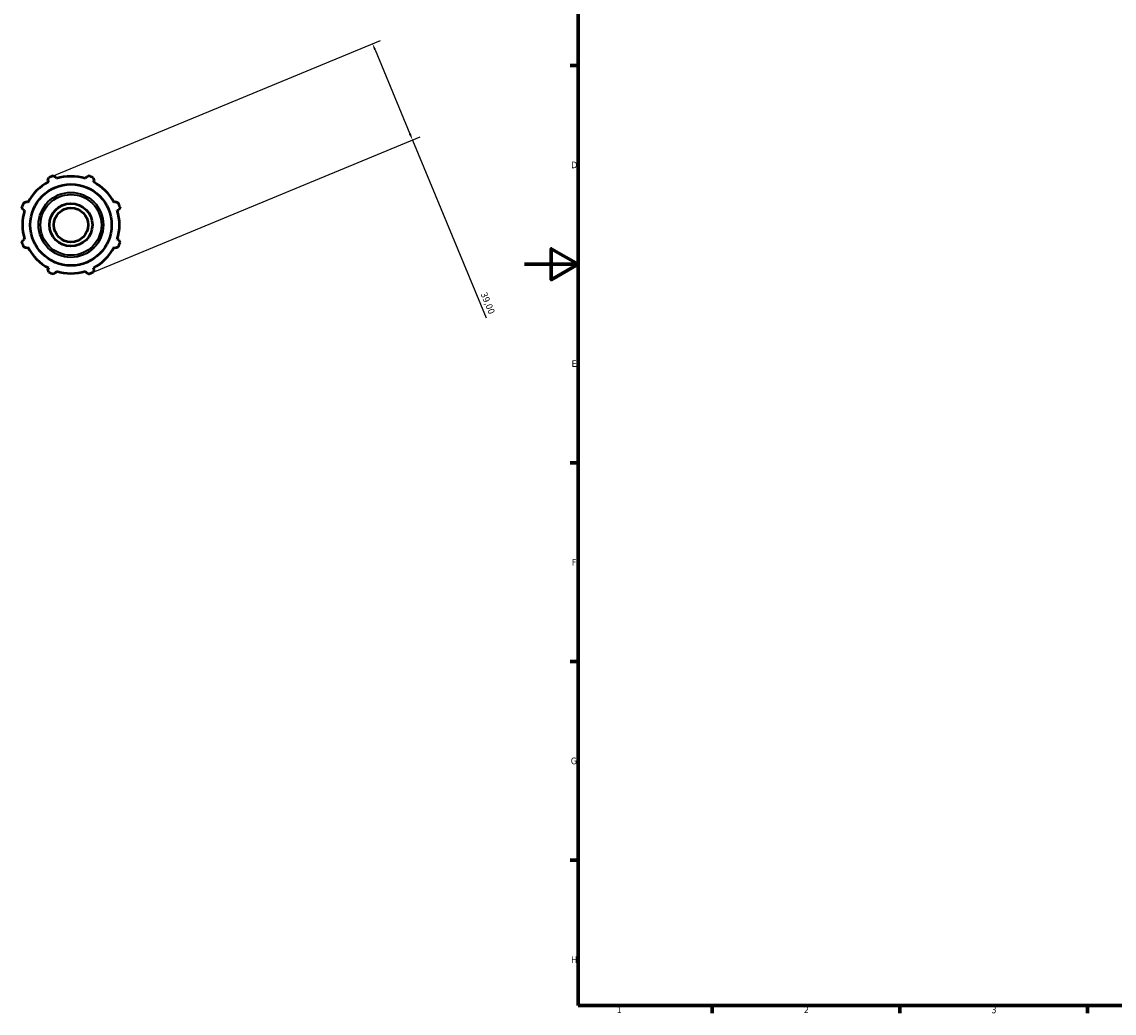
# Model space of a CAD drawing. Header units: millimetres. Extents: x -326 to 1151, y -9 to 715.
# Tile 1 of 8: x -188 to 220, y 17 to 388. Entities that reach past the tile are written whole.
import ezdxf

# ---------------------------------------------------------------- set-up
doc = ezdxf.new("R2010")
doc.units = ezdxf.units.MM
for name, color, linetype, lineweight in [('Border (ISO)', 7, 'Continuous', 70), ('Dimension (ISO)', 7, 'Continuous', 25), ('Visible (ISO)', 7, 'Continuous', 50), ('Visible Narrow (ISO)', 7, 'Continuous', 35)]:
    doc.layers.add(name, color=color, linetype=linetype, lineweight=lineweight)
doc.styles.add('Note Text (ISO)', font='tahoma.ttf')
doc.dimstyles.new('Default (ISO)', dxfattribs={"dimtxt": 2.5, "dimasz": 2.5, "dimexe": 3.175, "dimexo": 0, "dimgap": 0.762, "dimtad": 1, "dimrnd": 1e-08, "dimzin": 0, "dimtxsty": 'Note Text (ISO)', "dimcen": 0.09, "dimdle": 10, "dimclrd": 256, "dimclre": 256, "dimclrt": 232, "dimazin": 0, "dimtfac": 1.40208, "dimtmove": 0, "dimatfit": 3, "dimfxl": 1, "dimtolj": 1, "dimtzin": 0, "dimlwd": -1, "dimlwe": -1, "dimarcsym": 0})

# ---------------------------------------------------------------- blocks, each defined once
blk = doc.blocks.new('Borders Default Border')
at = {"layer": 'Border (ISO)'}
for p, q in [((20, 371.25), (17.1, 371.25)), ((20, 222.75), (17.1, 222.75)), ((20, 148.5), (17.1, 148.5)), ((20, 74.25), (17.1, 74.25)), ((70.08, 20), (70.08, 17.1)), ((140.17, 20), (140.17, 17.1)), ((210.25, 20), (210.25, 17.1))]:
    blk.add_line(p, q, dxfattribs=at)
at = {"layer": 'Border (ISO)', "flags": 128}
for points in [[(20, 20), (20, 574), (821, 574), (821, 20), (20, 20)], [(0, 297), (20, 297), (10, 302.77), (10, 291.23), (20, 297)]]:
    blk.add_lwpolyline(points, dxfattribs=at)
at = {"layer": 'Border (ISO)', "color": 232, "true_color": 0xca0064, "char_height": 2.5, "attachment_point": 7, "style": 'Note Text (ISO)'}
for s, insert in [('D', (17.43, 332.88)), ('E', (17.64, 258.63)), ('F', (17.7, 184.38)), ('G', (17.31, 110.08)), ('H', (17.44, 35.88)), ('2', (104.37, 17.1)), ('1', (34.48, 17.1)), ('3', (174.43, 17.05))]:
    blk.add_mtext(s, dxfattribs=dict(at, insert=insert))
blk = doc.blocks.new('*D12')
at = {"layer": 'Defpoints', "color": 0, "transparency": 16777216}
for p in [(-41.84, 343.43), (-176.87, 329.71), (-161.95, 293.68)]:
    blk.add_point(p, dxfattribs=at)
at = {"layer": 'Dimension (ISO)', "transparency": 16777216}
for p, q in [((-176.87, 329.71), (-53.83, 380.68)), ((-55.81, 377.15), (-42.8, 345.74)), ((-161.95, 293.68), (-38.91, 344.65)), ((-41.84, 343.43), (-14.33, 277.02))]:
    blk.add_line(p, q, dxfattribs=at)
for points in [[(-55.43, 377.31), (-56.2, 376.99), (-56.77, 379.46)], [(-42.41, 345.9), (-43.18, 345.58), (-41.84, 343.43)]]:
    blk.add_solid(points, dxfattribs=at)
at = {"layer": 'Dimension (ISO)', "color": 232, "true_color": 0xca0064, "transparency": 16777216, "insert": (-14.15, 286.85), "char_height": 2.5, "attachment_point": 1, "rotation": 292.5, "style": 'Note Text (ISO)'}
blk.add_mtext('\\A1;39,00', dxfattribs=at)

msp = doc.modelspace()

# ---------------------------------------------------------------- linework, layer by layer
at = {"layer": 'Visible (ISO)'}
for p, q in [((-178.053, 328.302), (-177.783, 327.783)), ((-174.863, 328.993), (-175.039, 329.551)), ((-163.78, 329.551), (-163.956, 328.993)), ((-161.036, 327.783), (-160.766, 328.302)), ((-185.496, 320.071), (-186.014, 320.341)), ((-152.805, 320.341), (-153.324, 320.071)), ((-187.263, 317.326), (-186.705, 317.15)), ((-152.114, 317.15), (-151.556, 317.326)), ((-186.705, 306.244), (-187.263, 306.068)), ((-151.556, 306.068), (-152.114, 306.244)), ((-186.014, 303.053), (-185.496, 303.323)), ((-153.324, 303.323), (-152.805, 303.053)), ((-177.783, 295.611), (-178.053, 295.092)), ((-175.039, 293.844), (-174.863, 294.401)), ((-163.956, 294.401), (-163.78, 293.844)), ((-160.766, 295.092), (-161.036, 295.611))]:
    msp.add_line(p, q, dxfattribs=at)
for radius in [15.188, 8, 6.4]:
    msp.add_circle((-169.41, 311.697), radius, dxfattribs=at)
for radius, start, end in [(18.135, 117.5, 152.5), (19.5, 109.79198, 115.20802), (18.135, 72.5, 107.5), (19.5, 64.79198, 70.20802), (18.135, 27.5, 62.5), (19.5, 154.79198, 160.20802), (19.5, 19.79198, 25.20802), (18.135, 162.5, 197.5), (18.135, 342.5, 17.5), (19.5, 199.79198, 205.20802), (18.135, 207.5, 242.5), (18.135, 297.5, 332.5), (19.5, 334.79198, 340.20802), (19.5, 244.79198, 250.20802), (18.135, 252.5, 287.5), (19.5, 289.79198, 295.20802)]:
    msp.add_arc((-169.41, 311.697), radius, start, end, dxfattribs=at)
for points, weights in [([(-178.053, 328.302), (-177.888, 328.81), (-177.715, 329.34)], [1.00501929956, 1.00291594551, 1]), ([(-176.012, 330.045), (-175.516, 329.793), (-175.039, 329.551)], [1, 1.00291594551, 1.00501929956]), ([(-163.78, 329.551), (-163.303, 329.793), (-162.807, 330.045)], [1.00501929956, 1.00291594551, 1]), ([(-161.104, 329.34), (-160.932, 328.81), (-160.766, 328.302)], [1, 1.00291594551, 1.00501929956]), ([(-187.263, 317.326), (-187.505, 317.803), (-187.758, 318.3)], [1.00501929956, 1.00291594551, 1]), ([(-187.053, 320.002), (-186.523, 320.175), (-186.014, 320.341)], [1, 1.00291594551, 1.00501929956]), ([(-152.805, 320.341), (-152.296, 320.175), (-151.767, 320.002)], [1.00501929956, 1.00291594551, 1]), ([(-151.061, 318.3), (-151.314, 317.803), (-151.556, 317.326)], [1, 1.00291594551, 1.00501929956]), ([(-187.758, 305.094), (-187.505, 305.591), (-187.263, 306.068)], [1, 1.00291594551, 1.00501929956]), ([(-151.556, 306.068), (-151.314, 305.591), (-151.061, 305.094)], [1.00501929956, 1.00291594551, 1]), ([(-186.014, 303.053), (-186.523, 303.219), (-187.053, 303.392)], [1.00501929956, 1.00291594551, 1]), ([(-151.767, 303.392), (-152.296, 303.219), (-152.805, 303.053)], [1, 1.00291594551, 1.00501929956]), ([(-177.715, 294.054), (-177.888, 294.584), (-178.053, 295.092)], [1, 1.00291594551, 1.00501929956]), ([(-175.039, 293.844), (-175.516, 293.601), (-176.012, 293.349)], [1.00501929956, 1.00291594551, 1]), ([(-162.807, 293.349), (-163.303, 293.601), (-163.78, 293.844)], [1, 1.00291594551, 1.00501929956]), ([(-160.766, 295.092), (-160.932, 294.584), (-161.104, 294.054)], [1.00501929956, 1.00291594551, 1])]:
    msp.add_rational_spline(points, weights, degree=2, dxfattribs=at)
at = {"layer": 'Visible Narrow (ISO)'}
for radius in [12.135, 11.352]:
    msp.add_circle((-169.41, 311.697), radius, dxfattribs=at)

# ---------------------------------------------------------------- block references
msp.add_blockref('Borders Default Border', (0, 0))

# ---------------------------------------------------------------- dimensions: what is measured, and where the dimension line sits
at = {"layer": 'Dimension (ISO)'}
dim = msp.add_linear_dim(base=(-41.843, 343.43), p1=(-176.872, 329.713), p2=(-161.947, 293.681), angle=112.5, dimstyle='Default (ISO)', override={"dimdec": 2, "dimtp": 0, "dimtm": 0, "dimtdec": 2, "dimtofl": 0, "dimatfit": 2}, dxfattribs=at)
dim.commit()
dim.dimension.update_dxf_attribs({"geometry": '*D12', "text_midpoint": (-16.203, 281.53), "dimtype": 160})

doc.saveas('drawing.dxf')
